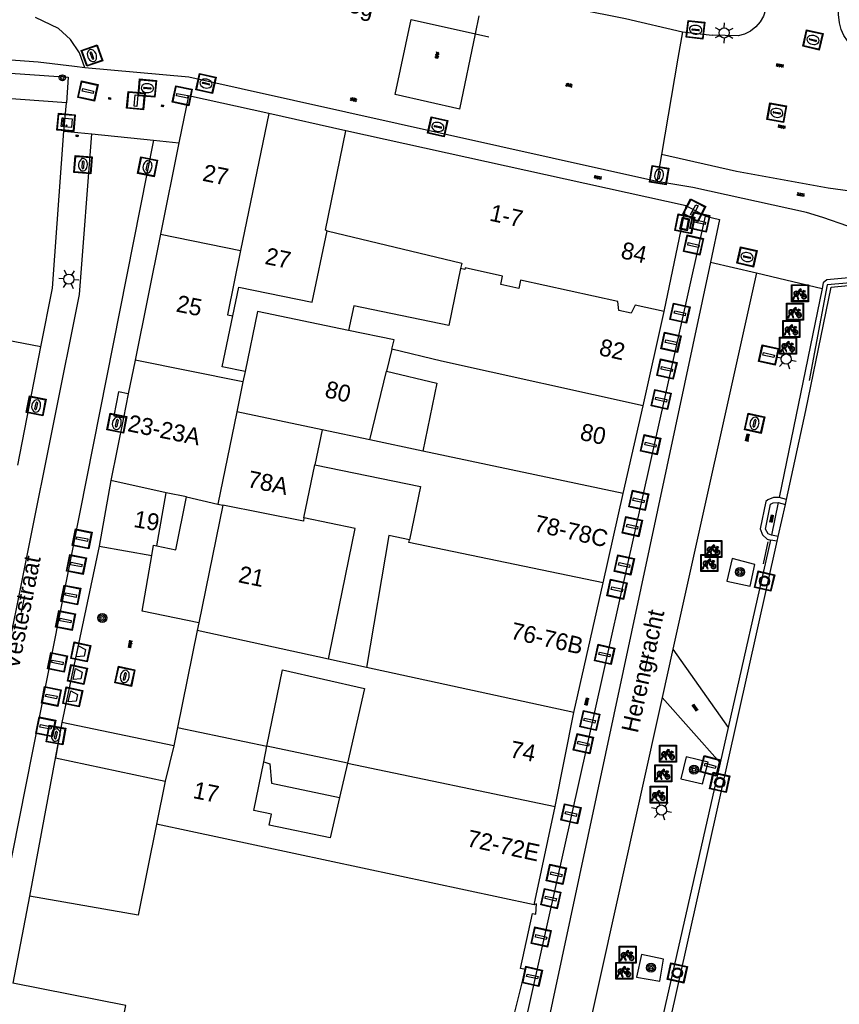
# Model space of a CAD drawing. Header units: metres. Extents: x 93870 to 95789, y 463036 to 464040.
# Tile 91 of 256: x 94235 to 94283, y 463757 to 463815. Entities that reach past the tile are written whole.
import ezdxf
from ezdxf.enums import TextEntityAlignment as Align

# ---------------------------------------------------------------- set-up
doc = ezdxf.new("R2010")
doc.units = ezdxf.units.M
doc.header["$LTSCALE"] = 25.4
for name, color, linetype in [('B_BEBOUWINGSGRENS_0', 1, 'Continuous'), ('B_LUIFEL_1', 200, 'Continuous'), ('B_OVERBOUWLIJN_LIJN_1', 7, 'Continuous'), ('B_TUSSENMUUR_0', 7, 'Continuous'), ('G_GRENS_ALGEMEEN_0', 7, 'Continuous'), ('Q_BLOEMBAK_0', 93, 'Continuous'), ('Q_BOOM_0', 3, 'Continuous'), ('Q_CAI-KAST_0', 10, 'Continuous'), ('Q_FIETSENREK_0', 6, 'Continuous'), ('Q_FIETSENREK_LIJN_0', 7, 'Continuous'), ('Q_INSPECTIE_OF_RIOOLPUT_0', 253, 'Continuous'), ('Q_KOLK_0', 254, 'Continuous'), ('Q_LICHTMAST_0', 2, 'Continuous'), ('Q_MEERRING_0', 7, 'Continuous'), ('Q_PILAAR', 10, 'Continuous'), ('Q_PILAAR_0', 10, 'Continuous'), ('Q_STRAATNAAMBORD_0', 7, 'Continuous'), ('Q_VERKEERSBORDPAAL_0', 40, 'Continuous'), ('Q_WATERLEIDINGPUT_0', 5, 'Continuous'), ('S_GBKN_SYMBOOL_GV_GROOT_0', 7, 'Continuous'), ('S_GBKN_SYMBOOL_OV_GROOT_0', 7, 'Continuous'), ('T_HEK_0', 57, 'Continuous'), ('T_HEK_LIJN_0', 6, 'Continuous'), ('T_MUUR_30CM_0', 10, 'Continuous'), ('T_MUUR_30CM_1', 10, 'Continuous'), ('V_WEGGRENS_0', 7, 'Continuous'), ('W_WATERGRENS_0', 5, 'Continuous'), ('Z_GBKN_HUISNUMMER_0', 252, 'Continuous'), ('Z_STRAATNAAM_0', 252, 'Continuous')]:
    doc.layers.add(name, color=color, linetype=linetype)
for name, color, linetype, true_color in [('Q_AFSLUITPAAL_0', 7, 'Continuous', 0xf86a3a), ('Q_PAAL_STEEN_0', 7, 'Continuous', 0xa97373), ('Q_PAALTJE_0', 7, 'Continuous', 0x666666)]:
    doc.layers.add(name, color=color, linetype=linetype, true_color=true_color)

# ---------------------------------------------------------------- blocks, each defined once
blk = doc.blocks.new('Q_BLOEMBAK')
for points in [[(-0.5, 0.5), (0.5, 0.5), (0.5, -0.5), (-0.5, -0.5)], [(-0.336, 0.197), (0.331, 0.197), (0.19, -0.251), (-0.196, -0.251)]]:
    blk.add_lwpolyline(points, close=True)
blk.add_lwpolyline([(-0.442, 0.464), (0.438, 0.464, -0.414214), (0.459, 0.442), (0.459, -0.437, -0.414214), (0.438, -0.459), (-0.442, -0.459, -0.414214), (-0.463, -0.437), (-0.463, 0.442), (-0.463, 0.444), (-0.463, 0.446), (-0.463, 0.448), (-0.462, 0.45), (-0.461, 0.451), (-0.46, 0.453), (-0.459, 0.455), (-0.458, 0.456), (-0.457, 0.457), (-0.456, 0.459), (-0.454, 0.46), (-0.453, 0.461), (-0.451, 0.462), (-0.449, 0.462), (-0.447, 0.463), (-0.446, 0.463), (-0.444, 0.464), (-0.442, 0.464)], format="xyb")
blk = doc.blocks.new('Q_STRAATNAAMBORD')
for points in [[(-0.5, 0.5), (0.5, 0.5), (0.5, -0.5), (-0.5, -0.5)], [(-0.369, 0.22), (0.358, 0.22), (0.358, -0.214), (-0.369, -0.214)]]:
    blk.add_lwpolyline(points, close=True)
for points in [[(-0.442, 0.464), (0.438, 0.464, -0.414214), (0.459, 0.442), (0.459, -0.437, -0.414214), (0.438, -0.459), (-0.442, -0.459, -0.414214), (-0.463, -0.437), (-0.463, 0.442), (-0.463, 0.444), (-0.463, 0.446), (-0.463, 0.448), (-0.462, 0.45), (-0.461, 0.451), (-0.46, 0.453), (-0.459, 0.455), (-0.458, 0.456), (-0.457, 0.457), (-0.456, 0.459), (-0.454, 0.46), (-0.453, 0.461), (-0.451, 0.462), (-0.449, 0.462), (-0.447, 0.463), (-0.446, 0.463), (-0.444, 0.464), (-0.442, 0.464)], [(-0.287, 0.16), (0.281, 0.16, -0.414214), (0.303, 0.139), (0.303, -0.134, -0.414214), (0.281, -0.156), (-0.287, -0.156, -0.414214), (-0.308, -0.134), (-0.308, 0.139), (-0.308, 0.14), (-0.308, 0.142), (-0.307, 0.144), (-0.307, 0.146), (-0.306, 0.148), (-0.305, 0.149), (-0.304, 0.151), (-0.303, 0.152), (-0.302, 0.154), (-0.3, 0.155), (-0.299, 0.156), (-0.297, 0.157), (-0.296, 0.158), (-0.294, 0.159), (-0.292, 0.159), (-0.29, 0.16), (-0.288, 0.16), (-0.287, 0.16)]]:
    blk.add_lwpolyline(points, format="xyb")
blk = doc.blocks.new('Q_CAI-KAST')
for points in [[(-0.5, 0.5), (0.5, 0.5), (0.5, -0.5), (-0.5, -0.5)], [(-0.262, 0.264), (0.25, 0.264), (0.25, 0.187), (-0.262, 0.187)], [(-0.262, 0.107), (0.25, 0.107), (0.25, -0.332), (-0.262, -0.332)]]:
    blk.add_lwpolyline(points, close=True)
blk.add_lwpolyline([(-0.442, 0.464), (0.438, 0.464, -0.414214), (0.459, 0.442), (0.459, -0.437, -0.414214), (0.438, -0.459), (-0.442, -0.459, -0.414214), (-0.463, -0.437), (-0.463, 0.442), (-0.463, 0.444), (-0.463, 0.446), (-0.463, 0.448), (-0.462, 0.45), (-0.461, 0.451), (-0.46, 0.453), (-0.459, 0.455), (-0.458, 0.456), (-0.457, 0.457), (-0.456, 0.459), (-0.454, 0.46), (-0.453, 0.461), (-0.451, 0.462), (-0.449, 0.462), (-0.447, 0.463), (-0.446, 0.463), (-0.444, 0.464), (-0.442, 0.464)], format="xyb")
blk.add_circle((-0.177, -0.034), 0.0354)
blk = doc.blocks.new('Q_LICHTMAST')
for points in [[(0, 0.3), (0, 0.6)], [(-0.26, 0.15), (-0.52, 0.3)], [(0.26, 0.15), (0.52, 0.3)], [(-0.26, -0.15), (-0.52, -0.3)], [(0, -0.3), (0, -0.6)], [(0.26, -0.15), (0.52, -0.3)]]:
    blk.add_lwpolyline(points)
blk.add_circle((0, 0), 0.3)
blk = doc.blocks.new('Q_VERKEERSBORDPAAL')
for points in [[(-0.5, 0.5), (0.5, 0.5), (0.5, -0.5), (-0.5, -0.5)], [(-0.08, 0.333), (0.071, 0.333), (0.071, -0.329), (-0.08, -0.329)]]:
    blk.add_lwpolyline(points, close=True)
blk.add_lwpolyline([(-0.442, 0.464), (0.438, 0.464, -0.414214), (0.459, 0.442), (0.459, -0.437, -0.414214), (0.438, -0.459), (-0.442, -0.459, -0.414214), (-0.463, -0.437), (-0.463, 0.442), (-0.463, 0.444), (-0.463, 0.446), (-0.463, 0.448), (-0.462, 0.45), (-0.461, 0.451), (-0.46, 0.453), (-0.459, 0.455), (-0.458, 0.456), (-0.457, 0.457), (-0.456, 0.459), (-0.454, 0.46), (-0.453, 0.461), (-0.451, 0.462), (-0.449, 0.462), (-0.447, 0.463), (-0.446, 0.463), (-0.444, 0.464), (-0.442, 0.464)], format="xyb")
blk = doc.blocks.new('Q_AFSLUITPAAL')
for points in [[(-0.5, 0.5), (0.5, 0.5), (0.5, -0.5), (-0.5, -0.5)], [(-0.08, 0.333), (0.071, 0.333), (0.071, -0.329), (-0.08, -0.329)]]:
    blk.add_lwpolyline(points, close=True)
blk.add_lwpolyline([(-0.442, 0.464), (0.438, 0.464, -0.414214), (0.459, 0.442), (0.459, -0.437, -0.414214), (0.438, -0.459), (-0.442, -0.459, -0.414214), (-0.463, -0.437), (-0.463, 0.442), (-0.463, 0.444), (-0.463, 0.446), (-0.463, 0.448), (-0.462, 0.45), (-0.461, 0.451), (-0.46, 0.453), (-0.459, 0.455), (-0.458, 0.456), (-0.457, 0.457), (-0.456, 0.459), (-0.454, 0.46), (-0.453, 0.461), (-0.451, 0.462), (-0.449, 0.462), (-0.447, 0.463), (-0.446, 0.463), (-0.444, 0.464), (-0.442, 0.464)], format="xyb")
blk = doc.blocks.new('Q_PAAL_STEEN')
for points in [[(-0.5, 0.5), (0.5, 0.5), (0.5, -0.5), (-0.5, -0.5)], [(-0.08, 0.333), (0.071, 0.333), (0.071, -0.329), (-0.08, -0.329)]]:
    blk.add_lwpolyline(points, close=True)
blk.add_lwpolyline([(-0.442, 0.464), (0.438, 0.464, -0.414214), (0.459, 0.442), (0.459, -0.437, -0.414214), (0.438, -0.459), (-0.442, -0.459, -0.414214), (-0.463, -0.437), (-0.463, 0.442), (-0.463, 0.444), (-0.463, 0.446), (-0.463, 0.448), (-0.462, 0.45), (-0.461, 0.451), (-0.46, 0.453), (-0.459, 0.455), (-0.458, 0.456), (-0.457, 0.457), (-0.456, 0.459), (-0.454, 0.46), (-0.453, 0.461), (-0.451, 0.462), (-0.449, 0.462), (-0.447, 0.463), (-0.446, 0.463), (-0.444, 0.464), (-0.442, 0.464)], format="xyb")
blk = doc.blocks.new('Q_PAALTJE')
at = {"color": 251, "true_color": 0x666666, "xscale": 0.1, "yscale": 0.1, "zscale": 0.01}
blk.add_blockref('Q_PAAL_STEEN', (0, 0), dxfattribs=at)
blk = doc.blocks.new('Q_WATERLEIDINGPUT')
blk.add_lwpolyline([(-0.5, 0.5), (0.5, 0.5), (0.5, -0.5), (-0.5, -0.5)], close=True)
for points in [[(-0.442, 0.464), (0.438, 0.464, -0.414214), (0.459, 0.442), (0.459, -0.437, -0.414214), (0.438, -0.459), (-0.442, -0.459, -0.414214), (-0.463, -0.437), (-0.463, 0.442), (-0.463, 0.444), (-0.463, 0.446), (-0.463, 0.448), (-0.462, 0.45), (-0.461, 0.451), (-0.46, 0.453), (-0.459, 0.455), (-0.458, 0.456), (-0.457, 0.457), (-0.456, 0.459), (-0.454, 0.46), (-0.453, 0.461), (-0.451, 0.462), (-0.449, 0.462), (-0.447, 0.463), (-0.446, 0.463), (-0.444, 0.464), (-0.442, 0.464)], [(-0.345, 0.105, 0.380426), (-0.276, -0.18)], [(-0.008, 0.266, 0.240218), (-0.345, 0.105)], [(-0.194, 0.045, 0.853344), (-0.194, -0.032)], [(0.331, 0.111, 0.240191), (-0.008, 0.266)], [(0.185, -0.032, 0.849746), (0.185, 0.045)], [(0.267, -0.176, 0.380426), (0.331, 0.111)], [(-0.276, -0.18, 0.148452), (0.012, -0.257)], [(0.012, -0.257, 0.131742), (0.267, -0.176)]]:
    blk.add_lwpolyline(points, format="xyb")
for points in [[(-0.194, 0.045), (0.185, 0.045)], [(0.185, -0.032), (-0.194, -0.032)]]:
    blk.add_lwpolyline(points)
blk = doc.blocks.new('Q_INSPECTIE_OF_RIOOLPUT')
blk.add_lwpolyline([(-0.5, 0.5), (0.5, 0.5), (0.5, -0.5), (-0.5, -0.5)], close=True)
for points in [[(-0.442, 0.464), (0.438, 0.464, -0.414214), (0.459, 0.442), (0.459, -0.437, -0.414214), (0.438, -0.459), (-0.442, -0.459, -0.414214), (-0.463, -0.437), (-0.463, 0.442), (-0.463, 0.444), (-0.463, 0.446), (-0.463, 0.448), (-0.462, 0.45), (-0.461, 0.451), (-0.46, 0.453), (-0.459, 0.455), (-0.458, 0.456), (-0.457, 0.457), (-0.456, 0.459), (-0.454, 0.46), (-0.453, 0.461), (-0.451, 0.462), (-0.449, 0.462), (-0.447, 0.463), (-0.446, 0.463), (-0.444, 0.464), (-0.442, 0.464)], [(-0.345, 0.105, 0.380426), (-0.276, -0.18)], [(-0.008, 0.266, 0.240218), (-0.345, 0.105)], [(-0.194, 0.045, 0.853344), (-0.194, -0.032)], [(0.331, 0.111, 0.240191), (-0.008, 0.266)], [(0.185, -0.032, 0.849746), (0.185, 0.045)], [(0.267, -0.176, 0.380426), (0.331, 0.111)], [(-0.276, -0.18, 0.148452), (0.012, -0.257)], [(0.012, -0.257, 0.131742), (0.267, -0.176)]]:
    blk.add_lwpolyline(points, format="xyb")
for points in [[(-0.194, 0.045), (0.185, 0.045)], [(0.185, -0.032), (-0.194, -0.032)]]:
    blk.add_lwpolyline(points)
blk = doc.blocks.new('Q_KOLK')
blk.add_lwpolyline([(-0.5, 0.5), (0.5, 0.5), (0.5, -0.5), (-0.5, -0.5)], close=True)
for points in [[(-0.442, 0.464), (0.438, 0.464, -0.414214), (0.459, 0.442), (0.459, -0.437, -0.414214), (0.438, -0.459), (-0.442, -0.459, -0.414214), (-0.463, -0.437), (-0.463, 0.442, -0.414214), (-0.442, 0.464)], [(-0.345, 0.105, 0.380426), (-0.276, -0.18)], [(-0.008, 0.266, 0.240218), (-0.345, 0.105)], [(-0.194, 0.045, 0.853344), (-0.194, -0.032)], [(0.331, 0.111, 0.240191), (-0.008, 0.266)], [(0.185, -0.032, 0.849746), (0.185, 0.045)], [(0.267, -0.176, 0.380426), (0.331, 0.111)], [(-0.276, -0.18, 0.148452), (0.012, -0.257)], [(0.012, -0.257, 0.131742), (0.267, -0.176)]]:
    blk.add_lwpolyline(points, format="xyb")
for points in [[(-0.194, 0.045), (0.185, 0.045)], [(0.185, -0.032), (-0.194, -0.032)]]:
    blk.add_lwpolyline(points)
blk = doc.blocks.new('Q_MEERRING')
blk.add_lwpolyline([(-0.5, 0.5), (0.5, 0.5), (0.5, -0.5), (-0.5, -0.5)], close=True)
blk.add_lwpolyline([(-0.442, 0.464), (0.438, 0.464, -0.414214), (0.459, 0.442), (0.459, -0.437, -0.414214), (0.438, -0.459), (-0.442, -0.459, -0.414214), (-0.463, -0.437), (-0.463, 0.442), (-0.463, 0.444), (-0.463, 0.446), (-0.463, 0.448), (-0.462, 0.45), (-0.461, 0.451), (-0.46, 0.453), (-0.459, 0.455), (-0.458, 0.456), (-0.457, 0.457), (-0.456, 0.459), (-0.454, 0.46), (-0.453, 0.461), (-0.451, 0.462), (-0.449, 0.462), (-0.447, 0.463), (-0.446, 0.463), (-0.444, 0.464), (-0.442, 0.464)], format="xyb")
for radius in [0.3, 0.3, 0.25, 0.25]:
    blk.add_circle((0, 0), radius)
blk = doc.blocks.new('Q_FIETSENREK')
for points in [[(-0.5, 0.5), (0.5, 0.5), (0.5, -0.5), (-0.5, -0.5)], [(-0.063, 0.145), (0.184, 0.054), (0.037, -0.093)]]:
    blk.add_lwpolyline(points, close=True)
for points in [[(-0.442, 0.464), (0.438, 0.464, -0.414214), (0.459, 0.442), (0.459, -0.437, -0.414214), (0.438, -0.459), (-0.442, -0.459, -0.414214), (-0.463, -0.437), (-0.463, 0.442), (-0.463, 0.444), (-0.463, 0.446), (-0.463, 0.448), (-0.462, 0.45), (-0.461, 0.451), (-0.46, 0.453), (-0.459, 0.455), (-0.458, 0.456), (-0.457, 0.457), (-0.456, 0.459), (-0.454, 0.46), (-0.453, 0.461), (-0.451, 0.462), (-0.449, 0.462), (-0.447, 0.463), (-0.446, 0.463), (-0.444, 0.464), (-0.442, 0.464)], [(-0.181, 0.106, 0.847256), (-0.324, -0.144)], [(-0.193, 0.075, 0.842492), (-0.305, -0.118)], [(-0.171, 0.065, 0.053288), (-0.193, 0.075)], [(-0.185, -0.134, 0.502492), (-0.147, 0.044)], [(-0.149, 0.089, 0.06236), (-0.181, 0.106)], [(-0.165, -0.161, 0.494489), (-0.125, 0.068)], [(-0.324, -0.144, 0.089606), (-0.421, -0.348)], [(-0.296, -0.162, 0.110942), (-0.375, -0.348)], [(-0.294, -0.105, 0.006942), (-0.305, -0.118)], [(-0.296, -0.162, 0.02458), (-0.283, -0.168)], [(-0.212, -0.105, 0.381614), (-0.294, -0.105)], [(-0.283, -0.168, 0.148109), (-0.198, -0.173)], [(-0.223, -0.136, 0.533998), (-0.276, -0.136)], [(-0.276, -0.136, 0.009682), (-0.271, -0.138)], [(-0.271, -0.138, 0.120201), (-0.218, -0.144)], [(-0.218, -0.144, 0.003554), (-0.223, -0.136)], [(-0.185, -0.134, 0.017985), (-0.212, -0.105)], [(-0.122, -0.348, 0.075837), (-0.198, -0.173)], [(-0.075, -0.348, 0.094234), (-0.165, -0.161)], [(0.095, -0.16, 0.385208), (0.186, -0.333)], [(0.209, -0.054, 0.224648), (0.108, -0.128)], [(0.126, -0.171, 0.376993), (0.197, -0.303)], [(0.212, -0.086, 0.20829), (0.139, -0.139)], [(0.186, -0.333, 1), (0.287, -0.06)], [(0.197, -0.303, 1), (0.276, -0.09)], [(0.287, -0.06, 0.086253), (0.238, -0.051)], [(0.276, -0.09, 0.079305), (0.241, -0.083)]]:
    blk.add_lwpolyline(points, format="xyb")
for points in [[(-0.171, 0.065), (-0.263, -0.038), (-0.239, -0.059), (-0.147, 0.044)], [(0.081, 0.221), (-0.003, 0.252), (-0.149, 0.089)], [(-0.125, 0.068), (-0.086, 0.111), (0.018, -0.131), (0.095, -0.16)], [(0.238, -0.051), (0.229, 0.053), (0.261, 0.093), (0.302, 0.078), (0.314, 0.11), (0.192, 0.155), (0.18, 0.123), (0.231, 0.104), (0.207, 0.076), (-0.04, 0.167), (0, 0.216), (0.07, 0.191), (0.081, 0.221)], [(0.209, -0.054), (0.199, 0.029), (0.057, -0.108)], [(-0.421, -0.348), (-0.375, -0.348)], [(-0.122, -0.348), (-0.075, -0.348)], [(0.057, -0.108), (0.108, -0.128)], [(0.126, -0.171), (0.253, -0.218), (0.241, -0.083)], [(0.139, -0.139), (0.222, -0.17), (0.212, -0.086)]]:
    blk.add_lwpolyline(points)
blk = doc.blocks.new('Q_BOOM')
for radius in [0.27, 0.18, 0.09]:
    blk.add_circle((0, 0), radius)
blk = doc.blocks.new('S_GBKN_SYMBOOL_OV_GROOT')
for points in [[(-0.21875, 0.0625), (0.21875, 0.0625)], [(-0.21875, 0), (0.21875, 0)], [(-0.1875, 0.0625), (-0.1875, 0)], [(-0.125, 0.09375), (-0.125, 0.0625)], [(-0.125, 0), (-0.125, -0.0625)], [(-0.0625, 0.0625), (-0.0625, 0)], [(0, 0.09375), (0, 0.0625)], [(0, 0), (0, -0.0625)], [(0.0625, 0.0625), (0.0625, 0)], [(0.125, 0.09375), (0.125, 0.0625)], [(0.125, 0), (0.125, -0.0625)], [(0.1875, 0.0625), (0.1875, 0)], [(-0.21875, -0.0625), (0.21875, -0.0625)], [(-0.1875, -0.0625), (-0.1875, -0.09375)], [(-0.0625, -0.0625), (-0.0625, -0.09375)], [(0.0625, -0.0625), (0.0625, -0.09375)], [(0.1875, -0.0625), (0.1875, -0.09375)]]:
    blk.add_lwpolyline(points)
blk = doc.blocks.new('S_GBKN_SYMBOOL_GV_GROOT')
for points in [[(-0.1875, 0.03125), (-0.09375, 0.09375)], [(-0.1875, -0.0625), (0.0625, 0.09375)], [(-0.1875, 0.09375), (0.125, -0.09375)], [(-0.1875, 0), (-0.03125, -0.09375)], [(-0.125, -0.09375), (0.1875, 0.09375)], [(-0.0625, 0.09375), (0.1875, -0.0625)], [(0.03125, -0.09375), (0.1875, 0)], [(0.09375, 0.09375), (0.1875, 0.03125)]]:
    blk.add_lwpolyline(points)
blk = doc.blocks.new('BOOM-970')
at = {"layer": 'Q_PILAAR'}
for radius in [0.18, 0.09]:
    blk.add_circle((0, 0), radius, dxfattribs=at)
blk = doc.blocks.new('Q_PILAAR')
at = {"layer": 'Q_PILAAR'}
for p, q in [((0.115, 0.118), (0.051, 0.054)), ((0.052, 0.307), (0.116, 0.243)), ((0.308, 0.307), (0.243, 0.244)), ((0.244, 0.117), (0.309, 0.054))]:
    blk.add_line(p, q, dxfattribs=at)
blk.add_blockref('BOOM-970', (0.18, 0.18))

msp = doc.modelspace()

# ---------------------------------------------------------------- linework, layer by layer
at = {"layer": 'B_BEBOUWINGSGRENS_0'}
for p, q in [((94237.257, 463810.193), (94210.774, 463812.13)), ((94237.117, 463808.527), (94237.257, 463810.193)), ((94253.753, 463808.549), (94249.203, 463809.56)), ((94273.83, 463804.11), (94253.753, 463808.549)), ((94243.9, 463807.835), (94242.812, 463802.443)), ((94272.538, 463797.876), (94273.83, 463804.11)), ((94242.812, 463802.443), (94241.313, 463795.013)), ((94271.291, 463792.325), (94272.538, 463797.876)), ((94234.39, 463788.819), (94235.756, 463795.794)), ((94241.313, 463795.013), (94240.913, 463793.031)), ((94255.176, 463790.307), (94256.158, 463794.375)), ((94256.158, 463794.375), (94259.13, 463793.658)), ((94259.13, 463793.658), (94258.299, 463789.645)), ((94240.913, 463793.031), (94240.628, 463791.616)), ((94270.11, 463787.14), (94271.291, 463792.325)), ((94240.628, 463791.616), (94239.88, 463787.91)), ((94258.299, 463789.645), (94255.176, 463790.307)), ((94251.28, 463785.71), (94251.929, 463788.85)), ((94239.88, 463787.91), (94239.2, 463784.05)), ((94244.34, 463786.95), (94246.188, 463786.529)), ((94268.93, 463781.889), (94270.11, 463787.14)), ((94246.49, 463786.46), (94245.075, 463779.529)), ((94246.188, 463786.529), (94246.49, 463786.46)), ((94239.2, 463784.05), (94242.31, 463783.5)), ((94267.21, 463774.229), (94268.93, 463781.889)), ((94245.075, 463779.529), (94244.981, 463779.069)), ((94244.981, 463779.069), (94243.812, 463773.349)), ((94254.966, 463776.895), (94252.721, 463777.384)), ((94266.11, 463768.69), (94267.21, 463774.229)), ((94243.812, 463773.349), (94243.59, 463772.26)), ((94243.59, 463772.26), (94243.09, 463770.19)), ((94248.903, 463771.327), (94249.09, 463772.246)), ((94253.851, 463771.251), (94249.09, 463772.246)), ((94253.851, 463771.251), (94253.382, 463769.213)), ((94243.09, 463770.19), (94242.577, 463767.637)), ((94264.86, 463762.89), (94266.11, 463768.69)), ((94235.09, 463763.4), (94234.1, 463758.26))]:
    msp.add_line(p, q, dxfattribs=at)
for points in [[(94249.203, 463809.56), (94244.467, 463810.611), (94243.9, 463807.835)], [(94235.756, 463795.794), (94236.435, 463799.261), (94237.117, 463808.527)], [(94247.079, 463797.629), (94247.43, 463799.33), (94251.77, 463798.43), (94252.64, 463802.65)], [(94252.64, 463802.65), (94260.59, 463800.74), (94260.523, 463800.414)], [(94260.523, 463800.414), (94259.831, 463797.059), (94254.218, 463798.219), (94253.917, 463796.765)], [(94247.8, 463794.35), (94246.46, 463794.63), (94247.079, 463797.629)], [(94253.917, 463796.765), (94248.53, 463797.88), (94247.8, 463794.35)], [(94251.929, 463788.85), (94258.148, 463787.565), (94257.5, 463784.42)], [(94242.594, 463784.067), (94243.71, 463783.82), (94244.34, 463786.95)], [(94252.721, 463777.384), (94252.78, 463777.67), (94254.3, 463785.08), (94251.28, 463785.71)], [(94257.5, 463784.42), (94256.29, 463784.67), (94254.966, 463776.895)], [(94242.31, 463783.5), (94242.4, 463784.11), (94242.594, 463784.067)], [(94249.09, 463772.246), (94250.01, 463776.75), (94254.86, 463775.64), (94253.851, 463771.251)], [(94253.382, 463769.213), (94252.835, 463766.832), (94249.22, 463767.587), (94249.355, 463768.236), (94248.316, 463768.453), (94248.903, 463771.327)], [(94248.903, 463771.327), (94249.259, 463771.207), (94249.355, 463770.054), (94253.382, 463769.213)], [(94242.577, 463767.637), (94241.5, 463762.28), (94235.09, 463763.4)], [(94261.255, 463745.693), (94260.96, 463745.76), (94261.76, 463749.17), (94262.06, 463749.12), (94262.81, 463752.52), (94262.51, 463752.57), (94263.26, 463756.03), (94263.56, 463755.93), (94264.36, 463759.08), (94264.06, 463759.13), (94264.76, 463762.38), (94264.96, 463762.33), (94265.01, 463762.94), (94264.86, 463762.89)]]:
    msp.add_lwpolyline(points, dxfattribs=at)
at = {"layer": 'B_LUIFEL_1'}
msp.add_lwpolyline([(94236.98, 463773.65), (94236.62, 463771.55), (94243.09, 463770.19)], dxfattribs=at)
at = {"layer": 'B_OVERBOUWLIJN_LIJN_1'}
msp.add_lwpolyline([(94210.774, 463812.13), (94211.188, 463813.61), (94216.008, 463813.214), (94216.001, 463812.958), (94219.617, 463812.713), (94219.644, 463812.986), (94228.866, 463812.307), (94228.849, 463812.004), (94232.485, 463811.748), (94232.524, 463812.044), (94237.362, 463811.7), (94237.257, 463810.193)], dxfattribs=at)
at = {"layer": 'B_TUSSENMUUR_0'}
for p, q in [((94249.203, 463809.56), (94247.541, 463801.493)), ((94242.812, 463802.443), (94247.541, 463801.493)), ((94235.756, 463795.794), (94231.264, 463796.674)), ((94256.47, 463795.668), (94256.158, 463794.375)), ((94247.672, 463793.727), (94241.313, 463795.013)), ((94247.8, 463794.35), (94247.672, 463793.727)), ((94247.672, 463793.727), (94247.311, 463791.975)), ((94247.311, 463791.975), (94246.188, 463786.529)), ((94252.354, 463790.906), (94247.311, 463791.975)), ((94252.354, 463790.906), (94251.929, 463788.85)), ((94255.176, 463790.307), (94252.354, 463790.906)), ((94270.11, 463787.14), (94258.299, 463789.645)), ((94243.14, 463787.195), (94239.88, 463787.91)), ((94242.594, 463784.067), (94243.14, 463787.195)), ((94244.34, 463786.95), (94243.14, 463787.195)), ((94252.721, 463777.384), (94244.981, 463779.069)), ((94267.21, 463774.229), (94254.966, 463776.895)), ((94243.812, 463773.349), (94249.09, 463772.246)), ((94253.851, 463771.251), (94266.11, 463768.69)), ((94264.86, 463762.89), (94242.577, 463767.637))]:
    msp.add_line(p, q, dxfattribs=at)
for points in [[(94252.64, 463802.65), (94252.542, 463802.674), (94253.753, 463808.549)], [(94247.541, 463801.493), (94246.759, 463797.695), (94247.079, 463797.629)], [(94272.538, 463797.876), (94270.835, 463798.251), (94270.581, 463797.795), (94269.864, 463797.953), (94269.805, 463798.478), (94264.061, 463799.739), (94263.954, 463799.251), (94262.889, 463799.485), (94262.997, 463799.973), (94260.799, 463800.456), (94260.778, 463800.358), (94260.523, 463800.414)], [(94256.47, 463795.668), (94256.6, 463796.21), (94253.917, 463796.765)], [(94271.291, 463792.325), (94259.398, 463794.963), (94256.47, 463795.668)], [(94251.28, 463785.71), (94251.242, 463785.525), (94246.49, 463786.46)], [(94268.93, 463781.889), (94257.468, 463784.264), (94257.5, 463784.42)], [(94239.349, 463749.668), (94240.774, 463756.954), (94234.1, 463758.26)]]:
    msp.add_lwpolyline(points, dxfattribs=at)
at = {"layer": 'G_GRENS_ALGEMEEN_0'}
for p, q in [((94279.757, 463786.801), (94279.324, 463786.905)), ((94279.255, 463786.613), (94278.869, 463784.699)), ((94279.255, 463786.613), (94279.693, 463786.508)), ((94279.271, 463784.621), (94278.869, 463784.699)), ((94279.206, 463784.328), (94278.803, 463784.406))]:
    msp.add_line(p, q, dxfattribs=at)
msp.add_lwpolyline([(94278.869, 463784.699), (94278.675, 463784.778), (94278.515, 463785.043), (94278.805, 463786.518), (94278.974, 463786.604), (94279.255, 463786.613)], dxfattribs=at)
at = {"layer": 'Q_FIETSENREK_LIJN_0'}
msp.add_line((94278.406, 463783.003), (94278.668, 463784.289), dxfattribs=at)
at = {"layer": 'T_HEK_0'}
msp.add_lwpolyline([(94245.075, 463779.529), (94241.74, 463780.21), (94242.31, 463783.5)], dxfattribs=at)
at = {"layer": 'T_HEK_LIJN_0'}
msp.add_lwpolyline([(94284.23, 463799.637), (94282.162, 463799.454), (94281.103, 463793.824)], dxfattribs=at)
at = {"layer": 'T_MUUR_30CM_0'}
msp.add_line((94236.98, 463773.65), (94235.09, 463763.4), dxfattribs=at)
at = {"layer": 'T_MUUR_30CM_1'}
msp.add_line((94243.59, 463772.26), (94236.98, 463773.65), dxfattribs=at)
at = {"layer": 'V_WEGGRENS_0'}
for p, q in [((94256.669, 463810.684), (94257.596, 463815.108)), ((94261.402, 463814.265), (94261.624, 463815.323)), ((94260.472, 463809.828), (94261.402, 463814.265)), ((94273.609, 463814.382), (94273.344, 463812.831)), ((94273.609, 463814.382), (94275.365, 463814.176)), ((94273.344, 463812.831), (94272.374, 463807.149)), ((94238.34, 463812.26), (94237.734, 463812.335)), ((94260.472, 463809.828), (94256.669, 463810.684)), ((94237.117, 463808.527), (94238.752, 463808.36)), ((94238.752, 463808.36), (94242.398, 463807.988)), ((94242.398, 463807.988), (94243.9, 463807.835)), ((94272.374, 463807.149), (94272.1, 463805.544)), ((94274.979, 463803.507), (94273.83, 463804.11)), ((94262.022, 463745.518), (94274.979, 463803.507)), ((94275.271, 463800.798), (94277.977, 463800.173)), ((94277.977, 463800.173), (94273.051, 463777.966)), ((94277.977, 463800.173), (94281.856, 463799.239)), ((94281.856, 463799.239), (94279.324, 463786.905)), ((94239.2, 463784.05), (94236.98, 463773.65)), ((94278.803, 463784.406), (94276.306, 463773.354)), ((94277.892, 463782.967), (94276.553, 463783.323)), ((94273.051, 463777.966), (94272.417, 463775.111)), ((94273.051, 463777.966), (94276.306, 463773.354)), ((94272.417, 463775.111), (94275.834, 463771.266)), ((94276.306, 463773.354), (94275.834, 463771.266))]:
    msp.add_line(p, q, dxfattribs=at)
for points in [[(94287.073, 463812.13), (94284.286, 463813.171), (94283.937, 463813.343), (94283.623, 463813.572), (94283.353, 463813.852), (94283.134, 463814.173), (94282.973, 463814.528), (94282.876, 463814.904), (94282.833, 463815.409), (94284.06, 463864.14)], [(94241.269, 463822.906), (94253.355, 463818.94), (94261.645, 463816.894), (94270.261, 463815.173), (94273.609, 463814.382)], [(94278.834, 463817.134), (94278.518, 463815.683), (94278.395, 463815.309), (94278.202, 463814.967), (94277.946, 463814.669), (94277.636, 463814.426), (94277.285, 463814.249), (94276.906, 463814.144), (94275.365, 463814.176)], [(94238.34, 463812.26), (94238.025, 463813.151), (94237.501, 463813.937), (94236.8, 463814.57), (94235.43, 463815.23)], [(94237.734, 463812.335), (94235.6, 463812.6), (94211.283, 463814.383)], [(94272.1, 463805.544), (94244.48, 463811.71), (94238.34, 463812.26)], [(94223.843, 463727.197), (94229.21, 463753.92), (94231.96, 463768.68), (94238.03, 463798.89), (94238.752, 463808.36)], [(94242.398, 463807.988), (94230.89, 463750), (94226.44, 463726.701)], [(94285.379, 463804.731), (94282.224, 463805.158), (94276.796, 463806.136), (94272.374, 463807.149)], [(94284.846, 463802.401), (94281.9, 463803.437), (94280.944, 463803.731), (94274.23, 463805.19), (94272.1, 463805.544)], [(94274.979, 463803.507), (94275.81, 463803.32), (94275.271, 463800.798)], [(94275.271, 463800.798), (94264.42, 463750), (94259.069, 463726.96)], [(94284.292, 463799.952), (94282.141, 463799.754), (94281.924, 463799.579), (94281.856, 463799.239)], [(94240.913, 463793.031), (94240.336, 463793.147), (94240.051, 463791.732), (94240.628, 463791.616)], [(94279.324, 463786.905), (94278.981, 463786.914), (94278.663, 463786.785), (94278.531, 463786.676), (94278.212, 463785.056), (94278.336, 463784.703), (94278.623, 463784.462), (94278.803, 463784.406)], [(94276.553, 463783.323), (94276.23, 463781.98), (94277.606, 463781.691), (94277.892, 463782.967)], [(94272.417, 463775.111), (94255.842, 463700.392), (94249.162, 463670.822), (94249.123, 463670.409), (94249.152, 463669.996), (94249.247, 463669.592), (94249.406, 463669.209), (94249.625, 463668.858), (94249.898, 463668.546), (94252.779, 463665.882)], [(94275.834, 463771.266), (94271.029, 463750), (94260.277, 463701.773)], [(94275.133, 463771.3), (94273.842, 463771.614), (94273.511, 463770.318), (94274.807, 463770.03), (94275.133, 463771.3)], [(94272.494, 463759.682), (94271.191, 463759.952), (94270.911, 463758.615), (94272.273, 463758.391), (94272.494, 463759.682)]]:
    msp.add_lwpolyline(points, dxfattribs=at)
at = {"layer": 'W_WATERGRENS_0'}
for p, q in [((94279.271, 463784.621), (94279.693, 463786.508)), ((94279.693, 463786.508), (94279.757, 463786.801)), ((94279.206, 463784.328), (94279.271, 463784.621)), ((94260.734, 463701.67), (94279.206, 463784.328))]:
    msp.add_line(p, q, dxfattribs=at)
msp.add_lwpolyline([(94279.757, 463786.801), (94280.906, 463792.049), (94282.398, 463799.323), (94284.202, 463799.495)], dxfattribs=at)
at = {"layer": 'Z_STRAATNAAM_0'}
for p, q in [((94257.596, 463815.108), (94261.402, 463814.265)), ((94261.402, 463814.265), (94262.199, 463814.089)), ((94234.614, 463780.134), (94234.807, 463781.115)), ((94271.399, 463776.65), (94271.614, 463777.627))]:
    msp.add_line(p, q, dxfattribs=at)

# ---------------------------------------------------------------- block references
at = {"layer": 'Q_AFSLUITPAAL_0', "rotation": 174.881303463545}
msp.add_blockref('Q_AFSLUITPAAL', (94241.357, 463810.326), dxfattribs=at)
at = {"layer": 'Q_BLOEMBAK_0', "rotation": 77.9503991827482}
for p in [(94238.106, 463777.805), (94237.913, 463776.47), (94237.635, 463775.15)]:
    msp.add_blockref('Q_BLOEMBAK', p, dxfattribs=at)
at = {"layer": 'Q_BOOM_0'}
for p, rotation in [((94277.016, 463782.516), 76.47683934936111), ((94239.38, 463779.808), 77.9503991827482), ((94274.295, 463770.861), 166.3298253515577), ((94271.765, 463759.174), 80.28597208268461)]:
    msp.add_blockref('Q_BOOM', p, dxfattribs=dict(at, rotation=rotation))
at = {"layer": 'Q_CAI-KAST_0', "rotation": 85.19651424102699}
msp.add_blockref('Q_CAI-KAST', (94237.243, 463809.036), dxfattribs=at)
at = {"layer": 'Q_FIETSENREK_0'}
for p in [(94280.557, 463798.965), (94280.261, 463797.873), (94280.045, 463796.849), (94279.851, 463795.87), (94275.449, 463783.868), (94275.21, 463783.049), (94272.764, 463771.798), (94272.491, 463770.637), (94272.218, 463769.386), (94270.377, 463759.949), (94270.184, 463758.993)]:
    msp.add_blockref('Q_FIETSENREK', p, dxfattribs=at)
at = {"layer": 'Q_INSPECTIE_OF_RIOOLPUT_0'}
for p, rotation in [((94279.18, 463809.606), 169.6142409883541), ((94277.874, 463791.293), 77.49304891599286)]:
    msp.add_blockref('Q_INSPECTIE_OF_RIOOLPUT', p, dxfattribs=dict(at, rotation=rotation))
at = {"layer": 'Q_KOLK_0'}
for p, rotation in [((94274.387, 463814.505), 173.3090951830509), ((94238.77, 463812.986), 109.4703020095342), ((94245.493, 463811.333), 167.4154143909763), ((94259.173, 463808.78), 167.4154143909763), ((94238.242, 463806.544), 85.64016056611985), ((94242.052, 463806.424), 78.77521816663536), ((94272.24, 463805.93), 80.31205947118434), ((94235.48, 463792.317), 78.91930633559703), ((94240.239, 463791.295), 78.58901687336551), ((94240.709, 463776.365), 77.9503991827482), ((94236.641, 463772.902), 79.55256585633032)]:
    msp.add_blockref('Q_KOLK', p, dxfattribs=dict(at, rotation=rotation))
at = {"layer": 'Q_LICHTMAST_0'}
for p, rotation in [((94276.077, 463814.316), 178.8103819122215), ((94237.404, 463799.789), 85.64016056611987), ((94279.735, 463795.08), 78.3991379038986), ((94272.375, 463768.477), 77.49254764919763)]:
    msp.add_blockref('Q_LICHTMAST', p, dxfattribs=dict(at, rotation=rotation))
at = {"layer": 'Q_MEERRING_0'}
for p, rotation in [((94278.461, 463781.983), 77.26880238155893), ((94275.817, 463770.107), 77.40280713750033), ((94273.314, 463758.867), 77.40280713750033)]:
    msp.add_blockref('Q_MEERRING', p, dxfattribs=dict(at, rotation=rotation))
at = {"layer": 'Q_PAAL_STEEN_0'}
for p, rotation in [((94274.644, 463803.161), 77.40477789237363), ((94274.267, 463801.807), 77.40477789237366), ((94273.468, 463797.785), 77.40477789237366), ((94272.939, 463796.069), 77.40477789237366), ((94272.698, 463794.489), 77.40477789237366), ((94272.362, 463792.693), 77.40477789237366), ((94271.736, 463790.031), 77.40477789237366), ((94271.039, 463786.744), 77.40477789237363), ((94270.654, 463785.197), 77.40477789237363), ((94238.189, 463784.468), 78.77521816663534), ((94237.848, 463782.963), 78.77521816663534), ((94270.181, 463782.936), 77.40477789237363), ((94237.521, 463781.163), 78.77521816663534), ((94269.756, 463781.501), 77.40477789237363), ((94237.207, 463779.658), 78.77521816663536), ((94269.022, 463777.656), 77.40477789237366), ((94236.736, 463777.19), 78.77521816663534), ((94236.369, 463775.181), 78.77521816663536), ((94268.148, 463773.76), 77.40477789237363), ((94236.042, 463773.381), 78.77521816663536), ((94267.772, 463772.389), 77.40477789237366), ((94267.04, 463768.252), 77.40477789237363), ((94266.176, 463764.684), 77.40477789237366), ((94265.847, 463763.256), 77.40477789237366), ((94265.278, 463760.987), 77.40477789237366), ((94264.757, 463758.662), 77.40477789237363)]:
    msp.add_blockref('Q_PAAL_STEEN', p, dxfattribs=dict(at, rotation=rotation))
at = {"layer": 'Q_PAALTJE_0'}
for p, rotation in [((94239.814, 463810.452), 174.8813034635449), ((94242.923, 463810.017), 78.45607900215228), ((94237.889, 463808.245), 174.1679956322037)]:
    msp.add_blockref('Q_PAALTJE', p, dxfattribs=dict(at, rotation=rotation))
at = {"layer": 'Q_PILAAR_0', "rotation": 77.4457048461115}
msp.add_blockref('Q_PILAAR', (94237.157, 463811.455), dxfattribs=at)
at = {"layer": 'Q_STRAATNAAMBORD_0', "rotation": 78.29118153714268}
msp.add_blockref('Q_STRAATNAAMBORD', (94273.752, 463803.052), dxfattribs=at)
at = {"layer": 'Q_VERKEERSBORDPAAL_0'}
for p, rotation in [((94238.529, 463810.891), 77.44570484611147), ((94244.098, 463810.615), 78.45607900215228), ((94274.311, 463803.859), 152.3093234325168), ((94278.709, 463795.321), 77.49304891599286), ((94275.252, 463771.085), 75.60341046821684)]:
    msp.add_blockref('Q_VERKEERSBORDPAAL', p, dxfattribs=dict(at, rotation=rotation))
at = {"layer": 'Q_WATERLEIDINGPUT_0'}
for p, rotation in [((94281.315, 463813.906), 167.2470872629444), ((94242.034, 463811.062), 174.8813034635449), ((94277.425, 463801.102), 166.9945589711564)]:
    msp.add_blockref('Q_WATERLEIDINGPUT', p, dxfattribs=dict(at, rotation=rotation))
at = {"layer": 'S_GBKN_SYMBOOL_GV_GROOT_0'}
for p, rotation in [((94259.147, 463812.994), 78.15969592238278), ((94266.919, 463811.236), 167.3148055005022), ((94254.197, 463810.387), 167.4154143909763)]:
    msp.add_blockref('S_GBKN_SYMBOOL_GV_GROOT', p, dxfattribs=dict(at, rotation=rotation))
at = {"layer": 'S_GBKN_SYMBOOL_OV_GROOT_0'}
for p, rotation in [((94279.369, 463812.393), 169.6142409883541), ((94279.479, 463808.781), 169.6142409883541), ((94268.628, 463805.787), 167.5325468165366), ((94280.597, 463804.775), 169.7862112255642), ((94277.454, 463790.448), 77.49304891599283), ((94278.885, 463785.669), 78.59798921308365), ((94241.028, 463778.263), 80.17094467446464), ((94267.97, 463774.874), 77.40477789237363), ((94274.361, 463774.516), 125.2132030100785)]:
    msp.add_blockref('S_GBKN_SYMBOOL_OV_GROOT', p, dxfattribs=dict(at, rotation=rotation))

# ---------------------------------------------------------------- texts
at = {"layer": 'Z_GBKN_HUISNUMMER_0', "linetype": 'Continuous'}
for s, rotation, p in [('27', 348.6, (94246.072, 463805.957)), ('1-7', 347.6, (94263.233, 463803.535)), ('84', 347.3, (94270.76, 463801.366)), ('27', 348.4, (94249.757, 463801.045)), ('25', 348.6, (94244.513, 463798.234)), ('82', 347.3, (94269.475, 463795.648)), ('80', 346.4, (94253.293, 463793.16)), ('23-23A', 348.6, (94243.033, 463790.896)), ('80', 347.2, (94268.347, 463790.656)), ('78A', 348.3, (94249.156, 463787.786)), ('19', 350, (94242.002, 463785.546)), ('78-78C', 347.3, (94267.053, 463784.937)), ('21', 348.5, (94248.186, 463782.269)), ('76-76B', 347.3, (94265.631, 463778.607)), ('74', 348.8, (94264.208, 463771.946)), ('17', 348.6, (94245.509, 463769.536)), ('72-72E', 347.8, (94263.057, 463766.391))]:
    msp.add_text(s, height=1, rotation=rotation, dxfattribs=at).set_placement(p, align=Align.MIDDLE)
at = {"layer": 'Z_STRAATNAAM_0', "linetype": 'Continuous'}
for s, rotation, p in [('Kerksteeg', 347.52029, (94252.435, 463816.25)), ('Vestestraat', 78.86989, (94234.614, 463780.134)), ('Herengracht', 77.58923, (94271.399, 463776.65))]:
    msp.add_text(s, height=1, rotation=rotation, dxfattribs=at).set_placement(p, align=Align.MIDDLE)

doc.saveas('drawing.dxf')
